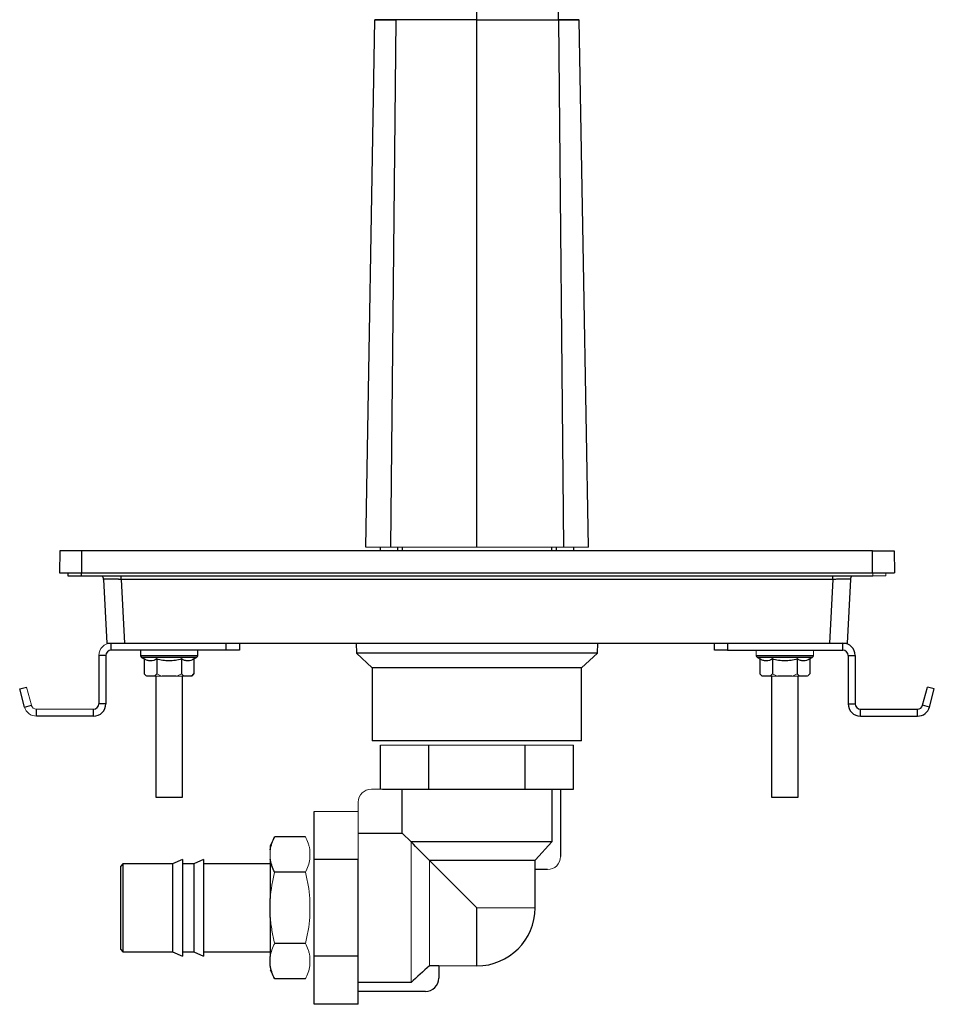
# Model space of a CAD drawing. Header units: millimetres. Extents: x -112 to 605, y -115 to 735.
# Tile 1 of 13: x -68 to 140, y -115 to 109. Entities that reach past the tile are written whole.
import ezdxf

# ---------------------------------------------------------------- set-up
doc = ezdxf.new("R2010")
doc.units = ezdxf.units.MM

msp = doc.modelspace()

# ---------------------------------------------------------------- linework, layer by layer
at = {"color": 7, "linetype": 'Continuous', "lineweight": 25}
for p, q in [((12.77, 108.75), (10.68, -11.25)), ((17.55, 108.75), (16.38, -11.25)), ((36.04, -11.25), (36.04, 108.75)), ((54.54, 108.75), (55.71, -11.25)), ((-58.83, -12.05), (-58.92, -17.05)), ((-53.92, -12.05), (-53.92, -17.05)), ((126.01, -12.05), (-53.92, -12.05)), ((14.04, -11.25), (14.04, -12.05)), ((18.04, -12.05), (18.04, -11.25)), ((19.04, -11.25), (19.04, -12.05)), ((53.04, -12.05), (53.04, -11.25)), ((54.04, -11.25), (54.04, -12.05)), ((58.04, -12.05), (58.04, -11.25)), ((126.01, -17.05), (126.01, -12.05)), ((130.92, -12.05), (131.01, -17.05)), ((-56.96, -17.05), (-56.96, -17.75)), ((-56.96, -17.75), (-53.96, -17.75)), ((-53.96, -17.75), (126.04, -17.75)), ((-53.92, -17.05), (126.01, -17.05)), ((-48.88, -18.55), (-48.12, -33.05)), ((116.97, -18.55), (-44.88, -18.55)), ((-44.88, -18.55), (-44.12, -33.05)), ((116.97, -18.55), (116.21, -33.05)), ((120.97, -18.55), (120.2, -33.05)), ((-47.16, -34.65), (-47.16, -33.05)), ((-44.12, -33.05), (116.21, -33.05)), ((-20.96, -34.65), (-20.96, -33.05)), ((-17.96, -33.05), (-17.96, -34.65)), ((8.58, -33.05), (8.62, -35.32)), ((63.46, -35.32), (63.5, -33.05)), ((90.04, -34.65), (90.04, -33.05)), ((93.04, -33.05), (93.04, -34.65)), ((119.24, -34.65), (119.24, -33.05)), ((-20.96, -34.65), (-47.16, -34.65)), ((-40.46, -34.65), (-40.46, -35.87)), ((-27.46, -35.87), (-27.46, -34.65)), ((-17.96, -34.65), (-20.96, -34.65)), ((8.62, -35.32), (12.24, -38.65)), ((63.46, -35.32), (8.62, -35.32)), ((59.84, -38.65), (63.46, -35.32)), ((93.04, -34.65), (90.04, -34.65)), ((93.04, -34.65), (119.24, -34.65)), ((-49.96, -35.85), (-49.96, -46.85)), ((-48.36, -35.85), (-49.96, -35.85)), ((-48.36, -35.85), (-48.36, -46.85)), ((-40.21, -36.3), (-39.61, -36.65)), ((-39.61, -36.65), (-39.61, -40.05)), ((-36.78, -36.65), (-36.78, -40.05)), ((-31.13, -36.65), (-31.13, -40.05)), ((-28.31, -36.65), (-27.71, -36.3)), ((-28.31, -36.65), (-28.31, -40.05)), ((99.79, -36.3), (100.39, -36.65)), ((100.39, -36.65), (100.39, -40.05)), ((103.22, -36.65), (103.22, -40.05)), ((108.87, -36.65), (108.87, -40.05)), ((111.69, -36.65), (112.29, -36.3)), ((111.69, -36.65), (111.69, -40.05)), ((120.44, -35.85), (120.44, -46.85)), ((120.44, -35.85), (122.04, -35.85)), ((122.04, -35.85), (122.04, -46.85)), ((-28.81, -40.55), (-28.31, -40.05)), ((12.24, -38.65), (12.24, -55.25)), ((59.84, -38.65), (12.24, -38.65)), ((59.84, -55.25), (59.84, -38.65)), ((100.39, -40.05), (100.89, -40.55)), ((-37.39, -40.55), (-39, -40.55)), ((-36.96, -40.55), (-36.96, -68.05)), ((-32.35, -40.55), (-35.56, -40.55)), ((-30.96, -68.05), (-30.96, -40.55)), ((-28.92, -40.55), (-30.52, -40.55)), ((-28.81, -40.55), (-28.92, -40.55)), ((101, -40.55), (100.89, -40.55)), ((102.61, -40.55), (101, -40.55)), ((103.04, -40.55), (103.04, -68.05)), ((107.65, -40.55), (104.44, -40.55)), ((109.04, -68.05), (109.04, -40.55)), ((111.08, -40.55), (109.48, -40.55)), ((-67.94, -43.46), (-66.4, -43.05)), ((-66.84, -47.58), (-67.94, -43.46)), ((137.38, -47.16), (138.48, -43.05)), ((140.03, -43.46), (138.48, -43.05)), ((138.93, -47.58), (140.03, -43.46)), ((-48.36, -46.85), (-49.96, -46.85)), ((120.44, -46.85), (122.04, -46.85)), ((-66.84, -47.58), (-65.29, -47.16)), ((-64.14, -49.65), (-64.14, -48.05)), ((-51.16, -49.65), (-51.16, -48.05)), ((123.24, -49.65), (123.24, -48.05)), ((123.24, -48.05), (136.22, -48.05)), ((136.22, -49.65), (136.22, -48.05)), ((138.93, -47.58), (137.38, -47.16)), ((-51.16, -49.65), (-64.14, -49.65)), ((123.24, -49.65), (136.22, -49.65)), ((59.84, -55.25), (12.24, -55.25)), ((14.1, -66.25), (14.1, -56.25)), ((25.07, -66.25), (25.07, -56.25)), ((47.01, -66.25), (47.01, -56.25)), ((57.98, -66.25), (57.98, -56.25)), ((14.54, -66.25), (25.07, -66.25)), ((19.06, -76.27), (19.06, -66.25)), ((25.07, -66.25), (47.01, -66.25)), ((47.01, -66.25), (57.98, -66.25)), ((53.03, -66.25), (53.03, -78.25)), ((55.04, -66.25), (55.04, -81.55)), ((-36.96, -68.05), (-30.96, -68.05)), ((103.04, -68.05), (109.04, -68.05)), ((-0.96, -82.28), (-0.96, -71.31)), ((-2.96, -77.08), (-9.96, -77.08)), ((9.04, -76.27), (19.06, -76.27)), ((21.04, -78.25), (19.06, -76.27)), ((53.03, -78.25), (21.04, -78.25)), ((-10.96, -79.08), (-10.96, -80.05)), ((-30.96, -82.25), (-33.16, -83.25)), ((-30.96, -82.25), (-30.96, -104.25)), ((-26.16, -82.25), (-28.36, -83.25)), ((-26.16, -82.25), (-26.16, -104.25)), ((-10.96, -82.21), (-10.96, -91.09)), ((-0.96, -104.22), (-0.96, -82.28)), ((9.04, -82.28), (-0.96, -82.28)), ((9.04, -104.22), (9.04, -82.28)), ((49.22, -82.45), (25.24, -82.45)), ((36.04, -93.25), (25.24, -82.45)), ((49.22, -82.45), (49.22, -84.55)), ((-44.46, -83.25), (-44.96, -83.75)), ((-44.96, -93.25), (-44.96, -83.75)), ((-33.16, -83.25), (-44.46, -83.25)), ((-44.46, -83.25), (-44.46, -93.25)), ((-33.16, -83.25), (-33.16, -103.25)), ((-28.36, -83.25), (-30.96, -83.25)), ((-28.36, -83.25), (-28.36, -103.25)), ((-10.96, -83.25), (-26.16, -83.25)), ((52.04, -84.55), (49.22, -84.55)), ((49.24, -93.25), (49.24, -84.55)), ((-2.96, -85.17), (-9.96, -85.17)), ((-10.96, -95.41), (-10.96, -91.09)), ((-44.96, -102.75), (-44.96, -93.25)), ((-44.46, -93.25), (-44.46, -103.25)), ((-10.96, -95.41), (-10.96, -104.29)), ((-44.96, -102.75), (-44.46, -103.25)), ((-2.96, -101.33), (-9.96, -101.33)), ((-44.46, -103.25), (-33.16, -103.25)), ((-33.16, -103.25), (-30.96, -104.25)), ((-30.96, -103.25), (-28.36, -103.25)), ((-28.36, -103.25), (-26.16, -104.25)), ((-26.16, -103.25), (-10.96, -103.25)), ((-10.96, -106.46), (-10.96, -104.29)), ((-0.96, -115.19), (-0.96, -104.22)), ((9.04, -104.22), (-0.96, -104.22)), ((9.04, -115.19), (9.04, -104.22)), ((27.34, -106.43), (25.24, -106.43)), ((27.34, -106.43), (27.34, -109.25)), ((-2.96, -109.42), (-9.96, -109.42)), ((21.04, -110.23), (9.04, -110.23)), ((24.34, -112.25), (9.04, -112.25)), ((9.04, -115.19), (-0.96, -115.19))]:
    msp.add_line(p, q, dxfattribs=at)
at = {"color": 8, "linetype": 'Continuous', "lineweight": 25}
for p, q in [((-53.96, -17.05), (-53.96, -17.75)), ((-44.88, -18.55), (-44.88, -17.75)), ((116.97, -18.55), (116.97, -17.75)), ((-40.46, -35.87), (-27.46, -35.87)), ((-33.96, -36.3), (-40.21, -36.3)), ((-27.71, -36.3), (-33.96, -36.3)), ((99.54, -35.87), (112.54, -35.87)), ((106.04, -36.3), (99.79, -36.3)), ((112.29, -36.3), (106.04, -36.3)), ((36.04, -106.45), (36.04, -93.25))]:
    msp.add_line(p, q, dxfattribs=at)
at = {"color": 144, "linetype": 'Continuous', "lineweight": 18}
for p, q in [((126.04, -17.05), (126.04, -17.75)), ((126.04, -17.75), (129.04, -17.75)), ((129.04, -17.05), (129.04, -17.75)), ((99.54, -34.65), (99.54, -35.87)), ((112.54, -35.87), (112.54, -34.65)), ((-39, -40.55), (-39.11, -40.55)), ((-35.56, -40.55), (-37.39, -40.55)), ((-30.52, -40.55), (-32.35, -40.55)), ((104.44, -40.55), (102.61, -40.55)), ((109.48, -40.55), (107.65, -40.55)), ((111.19, -40.55), (111.08, -40.55)), ((-65.29, -47.16), (-66.4, -43.05)), ((-51.16, -48.05), (-64.14, -48.05)), ((14.1, -56.25), (25.07, -56.25)), ((25.07, -56.25), (47.01, -56.25)), ((47.01, -56.25), (57.98, -56.25)), ((14.54, -66.25), (12.04, -66.25)), ((9.04, -69.25), (9.04, -71.74)), ((9.04, -71.31), (-0.96, -71.31)), ((9.04, -82.28), (9.04, -71.74)), ((-9.96, -77.08), (-10.96, -79.08)), ((21.04, -110.23), (21.04, -78.25)), ((-10.96, -82.21), (-10.96, -80.05)), ((-1.96, -82.21), (-1.96, -80.05)), ((25.24, -106.43), (25.24, -82.45)), ((-1.96, -95.41), (-1.96, -91.09)), ((49.24, -93.25), (36.04, -93.25)), ((-1.96, -106.46), (-1.96, -104.29)), ((-10.96, -107.42), (-9.96, -109.42)), ((27.34, -106.45), (36.04, -106.45))]:
    msp.add_line(p, q, dxfattribs=at)
at = {"color": 7, "linetype": 'Continuous', "lineweight": 25, "flags": 128}
for points in [[(61.41, -11.25), (60.35, 49.11), (59.31, 108.75)], [(53.03, -78.25), (49.31, -82.35), (49.22, -82.45)]]:
    msp.add_lwpolyline(points, dxfattribs=at)
at = {"color": 7, "linetype": 'Continuous', "lineweight": 25}
for centre, radius, start, end in [((-50.88, -18.65), 2, 3, 26.7437), ((122.96, -18.65), 2, 153.2563, 177), ((119.24, -35.85), 2.8, 0, 90), ((-47.16, -35.85), 1.2, 90, 180), ((119.24, -35.85), 1.2, 0, 90), ((-39.96, -35.87), 0.5, 180, 240), ((-27.96, -35.87), 0.5, 300, 0), ((100.04, -35.87), 0.5, 180, 240), ((112.04, -35.87), 0.5, 300, 0), ((-51.16, -46.85), 1.2, 270, 0), ((-51.16, -46.85), 2.8, 270, 0), ((123.24, -46.85), 2.8, 180, 270), ((123.24, -46.85), 1.2, 180, 270), ((136.22, -46.85), 1.2, 270, 345), ((136.22, -46.85), 2.8, 270, 345), ((36.04, -93.25), 13.2, 270, 0), ((24.34, -109.25), 3, 270, 0)]:
    msp.add_arc(centre, radius, start, end, dxfattribs=at)
at = {"color": 144, "linetype": 'Continuous', "lineweight": 18}
for centre, radius, start, end in [((-47.16, -35.85), 2.8, 90, 180), ((-64.14, -46.85), 2.8, 195, 270), ((-64.14, -46.85), 1.2, 195, 270), ((12.04, -69.25), 3, 90, 180), ((52.04, -81.55), 3, 270, 0)]:
    msp.add_arc(centre, radius, start, end, dxfattribs=at)
at = {"color": 8, "linetype": 'Continuous', "lineweight": 25}
for points, knots in [([(48.07, 239.13), (48.17, 238.97), (48.51, 238.43), (49.11, 237.48), (49.86, 236.35), (50.57, 235.23), (51.17, 234.25), (51.72, 233.31), (52.22, 232.39), (52.69, 231.43), (53.07, 230.55), (53.37, 228.98), (53.61, 226.97), (53.79, 224.31), (53.93, 220.92), (54.02, 216.74), (54.08, 211.81), (54.12, 206.22), (54.18, 194.31), (54.29, 176.54), (54.41, 153.3), (54.5, 130.8), (54.52, 116.03), (54.53, 108.75)], [0, 0, 0, 0, 0.013284, 0.045562, 0.083364, 0.121036, 0.153075, 0.179132, 0.21359, 0.244745, 0.274922, 0.300395, 0.325899, 0.351678, 0.378004, 0.40522, 0.433789, 0.464411, 0.497653, 0.62966, 0.75689, 0.880129, 1, 1, 1, 1]), ([(36.04, 108.75), (36.04, 115.62), (36.04, 122.48), (36.04, 136.16), (36.04, 142.98), (36.04, 156.55), (36.04, 163.31), (36.04, 176.73), (36.04, 183.4), (36.04, 193.31), (36.04, 197.43), (36.04, 201.52), (36.04, 203.15), (36.04, 203.97), (36.04, 206.41), (36.04, 207.98), (36.04, 210.97), (36.04, 212.39), (36.04, 215.08), (36.04, 216.34), (36.04, 218.68), (36.04, 219.77), (36.04, 221.77), (36.04, 222.68), (36.04, 224.34), (36.04, 225.09), (36.04, 226.43), (36.04, 227.01), (36.04, 227.74), (36.04, 227.96), (36.04, 228.23), (36.04, 228.31), (36.04, 228.47), (36.04, 228.88), (36.04, 229.3), (36.04, 230.31), (36.04, 231.01), (36.04, 232.41), (36.04, 233.11), (36.04, 233.82)], [0, 0, 0, 0, 0.125, 0.125, 0.25, 0.25, 0.375, 0.375, 0.5, 0.5, 0.5625, 0.578125, 0.578125, 0.59375, 0.59375, 0.625, 0.625, 0.65625, 0.65625, 0.6875, 0.6875, 0.71875, 0.71875, 0.75, 0.75, 0.78125, 0.78125, 0.8125, 0.8125, 0.828125, 0.828125, 0.835937, 0.835937, 0.84375, 0.875, 0.875, 0.9375, 0.9375, 1, 1, 1, 1])]:
    msp.add_open_spline(points, degree=3, knots=knots, dxfattribs=at)
at = {"color": 7, "linetype": 'Continuous', "lineweight": 25}
for points, knots in [([(17.55, 108.75), (16.69, 108.75), (14.96, 108.75), (13.6, 108.75), (12.93, 108.75), (12.84, 108.75), (12.8, 108.75)], [0, 0, 0, 0, 0.287165, 0.573366, 0.804088, 1, 1, 1, 1]), ([(12.86, 108.75), (12.86, 108.75), (12.86, 108.75), (13.58, 108.75), (15.11, 108.75), (16.74, 108.75), (17.55, 108.75)], [0, 0, 0, 0, 0.155202, 0.460893, 0.734483, 1, 1, 1, 1]), ([(36.04, 108.75), (34.4, 108.75), (32.78, 108.75), (30.35, 108.75), (29.55, 108.75), (27.95, 108.75), (27.16, 108.75), (25.6, 108.75), (24.82, 108.75), (23.29, 108.75), (22.54, 108.75), (20.33, 108.75), (18.91, 108.75), (17.55, 108.75)], [0, 0, 0, 0, 0.25, 0.25, 0.375, 0.375, 0.5, 0.5, 0.625, 0.625, 0.75, 0.75, 1, 1, 1, 1]), ([(36.04, 108.75), (35.86, 108.75), (35.48, 108.75), (34.91, 108.75), (34.35, 108.75), (33.78, 108.75), (33.22, 108.75), (32.65, 108.75), (32.09, 108.75), (31.52, 108.75), (30.95, 108.75), (30.39, 108.75), (29.82, 108.75), (29.25, 108.75), (28.68, 108.75), (28.12, 108.75), (27.55, 108.75), (26.98, 108.75), (26.24, 108.75), (25.33, 108.75), (24.27, 108.75), (23.24, 108.75), (22.23, 108.75), (21.24, 108.75), (20.28, 108.75), (19.35, 108.75), (18.44, 108.75), (17.85, 108.75), (17.55, 108.75)], [0, 0, 0, 0, 0.028802, 0.05763, 0.086493, 0.115398, 0.144355, 0.173374, 0.202462, 0.231628, 0.260881, 0.290229, 0.319682, 0.349247, 0.378932, 0.408746, 0.438697, 0.468793, 0.499041, 0.556996, 0.614232, 0.670809, 0.726788, 0.782233, 0.837209, 0.891783, 0.946023, 1, 1, 1, 1]), ([(36.04, 108.75), (37.68, 108.75), (39.31, 108.75), (41.73, 108.75), (42.54, 108.75), (44.13, 108.75), (44.92, 108.75), (46.49, 108.75), (47.27, 108.75), (48.79, 108.75), (49.54, 108.75), (51.76, 108.75), (53.18, 108.75), (54.54, 108.75)], [0, 0, 0, 0, 0.25, 0.25, 0.375, 0.375, 0.5, 0.5, 0.625, 0.625, 0.75, 0.75, 1, 1, 1, 1]), ([(36.04, 108.75), (36.23, 108.75), (36.6, 108.75), (37.16, 108.75), (37.73, 108.75), (38.32, 108.75), (38.92, 108.75), (39.53, 108.75), (40.14, 108.75), (40.77, 108.75), (41.41, 108.75), (42.06, 108.75), (42.72, 108.75), (43.38, 108.75), (44.05, 108.75), (44.73, 108.75), (45.42, 108.75), (46.11, 108.75), (46.81, 108.75), (47.51, 108.75), (48.22, 108.75), (48.92, 108.75), (49.63, 108.75), (50.34, 108.75), (51.05, 108.75), (51.76, 108.75), (52.46, 108.75), (53.16, 108.75), (53.85, 108.75), (54.31, 108.75), (54.53, 108.75)], [0, 0, 0, 0, 0.028106, 0.056834, 0.086184, 0.116153, 0.146739, 0.177938, 0.209746, 0.242157, 0.275164, 0.308759, 0.342934, 0.377678, 0.412981, 0.448831, 0.485216, 0.522122, 0.559534, 0.597438, 0.635818, 0.674659, 0.713943, 0.753654, 0.793776, 0.834292, 0.875187, 0.916446, 0.958054, 1, 1, 1, 1]), ([(59.23, 108.75), (59.23, 108.75), (59.23, 108.75), (58.51, 108.75), (56.98, 108.75), (55.34, 108.75), (54.53, 108.75)], [0, 0, 0, 0, 0.155176, 0.460877, 0.734475, 1, 1, 1, 1]), ([(54.54, 108.75), (54.98, 108.75), (55.87, 108.75), (56.96, 108.75), (57.84, 108.75), (58.62, 108.75), (59.15, 108.75), (59.25, 108.75), (59.3, 108.75)], [0, 0, 0, 0, 0.140993, 0.286375, 0.427294, 0.571478, 0.797941, 1, 1, 1, 1]), ([(-53.92, -12.05), (-54.57, -12.05), (-55.21, -12.05), (-56.4, -12.05), (-56.94, -12.05), (-57.85, -12.05), (-58.21, -12.05), (-58.71, -12.05), (-58.83, -12.05), (-58.83, -12.05)], [0, 0, 0, 0, 0.25, 0.25, 0.5, 0.5, 0.75, 0.75, 1, 1, 1, 1]), ([(126.01, -12.05), (126.07, -12.05), (126.2, -12.05), (126.39, -12.05), (126.59, -12.05), (126.78, -12.05), (127.06, -12.05), (127.44, -12.05), (127.89, -12.05), (128.33, -12.05), (128.88, -12.05), (129.51, -12.05), (130.02, -12.05), (130.35, -12.05), (130.55, -12.05), (130.72, -12.05), (130.82, -12.05), (130.88, -12.05), (130.92, -12.05), (130.92, -12.05), (130.92, -12.05)], [0, 0, 0, 0, 0.024972, 0.049928, 0.074906, 0.099946, 0.125086, 0.187627, 0.250112, 0.312446, 0.375135, 0.500007, 0.624874, 0.687478, 0.749901, 0.812246, 0.874927, 0.916703, 0.958334, 1, 1, 1, 1]), ([(-58.92, -17.05), (-58.92, -17.05), (-58.79, -17.05), (-58.29, -17.05), (-57.92, -17.05), (-56.99, -17.05), (-56.44, -17.05), (-55.23, -17.05), (-54.58, -17.05), (-53.92, -17.05)], [0, 0, 0, 0, 0.25, 0.25, 0.5, 0.5, 0.75, 0.75, 1, 1, 1, 1]), ([(126.01, -17.05), (126.66, -17.05), (127.32, -17.05), (128.53, -17.05), (129.08, -17.05), (130.01, -17.05), (130.38, -17.05), (130.88, -17.05), (131.01, -17.05), (131.01, -17.05)], [0, 0, 0, 0, 0.25, 0.25, 0.5, 0.5, 0.75, 0.75, 1, 1, 1, 1]), ([(-44.88, -18.55), (-44.95, -18.54), (-45.09, -18.54), (-45.29, -18.54), (-45.5, -18.53), (-45.7, -18.53), (-45.89, -18.52), (-46.08, -18.52), (-46.27, -18.52), (-46.45, -18.51), (-46.63, -18.51), (-46.81, -18.51), (-46.97, -18.51), (-47.13, -18.51), (-47.29, -18.5), (-47.44, -18.5), (-47.58, -18.5), (-47.76, -18.5), (-47.97, -18.5), (-48.2, -18.51), (-48.4, -18.51), (-48.57, -18.51), (-48.7, -18.52), (-48.8, -18.53), (-48.87, -18.54), (-48.87, -18.54), (-48.88, -18.55)], [0, 0, 0, 0, 0.0329115, 0.0655989, 0.0980628, 0.1303038, 0.1623226, 0.19412, 0.2256966, 0.2570532, 0.2881904, 0.3191091, 0.34981, 0.3802939, 0.4105616, 0.440614, 0.4704517, 0.5000758, 0.5595169, 0.6198167, 0.6809818, 0.7430186, 0.8059331, 0.8697312, 0.9344184, 1, 1, 1, 1]), ([(120.97, -18.55), (120.96, -18.54), (120.96, -18.54), (120.95, -18.54), (120.92, -18.53), (120.88, -18.53), (120.84, -18.52), (120.78, -18.52), (120.72, -18.52), (120.65, -18.51), (120.57, -18.51), (120.48, -18.51), (120.38, -18.51), (120.28, -18.51), (120.17, -18.5), (120.05, -18.5), (119.93, -18.5), (119.76, -18.5), (119.52, -18.5), (119.22, -18.51), (118.89, -18.51), (118.54, -18.51), (118.17, -18.52), (117.78, -18.53), (117.38, -18.54), (117.11, -18.54), (116.97, -18.55)], [0, 0, 0, 0, 0.032912, 0.065599, 0.098063, 0.130304, 0.162323, 0.19412, 0.225697, 0.257053, 0.28819, 0.319109, 0.34981, 0.380294, 0.410562, 0.440614, 0.470452, 0.500076, 0.559517, 0.619817, 0.680982, 0.743019, 0.805933, 0.869731, 0.934418, 1, 1, 1, 1]), ([(-48.12, -33.05), (-48.12, -33.05), (-48.03, -33.05), (-47.64, -33.05), (-47.34, -33.05), (-46.56, -33.05), (-46.09, -33.05), (-45.1, -33.05), (-44.59, -33.05), (-44.12, -33.05)], [0, 0, 0, 0, 0.25, 0.25, 0.5, 0.5, 0.75, 0.75, 1, 1, 1, 1]), ([(116.21, -33.05), (116.68, -33.05), (117.19, -33.05), (118.17, -33.05), (118.65, -33.05), (119.43, -33.05), (119.73, -33.05), (120.12, -33.05), (120.2, -33.05), (120.2, -33.05)], [0, 0, 0, 0, 0.25, 0.25, 0.5, 0.5, 0.75, 0.75, 1, 1, 1, 1]), ([(-36.78, -36.65), (-37.24, -36.92), (-37.71, -37.09), (-38.31, -37.09), (-38.43, -37.08), (-38.67, -37.04), (-38.79, -37.01), (-39.14, -36.89), (-39.38, -36.78), (-39.61, -36.65)], [0, 0, 0, 0, 0.5, 0.5, 0.625, 0.625, 0.75, 0.75, 1, 1, 1, 1]), ([(-31.13, -36.65), (-31.59, -36.78), (-32.06, -36.89), (-33.01, -37.05), (-33.48, -37.09), (-34.44, -37.09), (-34.92, -37.05), (-35.86, -36.89), (-36.32, -36.78), (-36.78, -36.65)], [0, 0, 0, 0, 0.25, 0.25, 0.5, 0.5, 0.75, 0.75, 1, 1, 1, 1]), ([(-28.31, -36.65), (-28.77, -36.92), (-29.24, -37.09), (-29.84, -37.09), (-29.96, -37.08), (-30.2, -37.04), (-30.31, -37.01), (-30.67, -36.89), (-30.9, -36.78), (-31.13, -36.65)], [0, 0, 0, 0, 0.5, 0.5, 0.625, 0.625, 0.75, 0.75, 1, 1, 1, 1]), ([(103.22, -36.65), (102.76, -36.92), (102.29, -37.09), (101.69, -37.09), (101.57, -37.08), (101.33, -37.04), (101.21, -37.01), (100.86, -36.89), (100.62, -36.78), (100.39, -36.65)], [0, 0, 0, 0, 0.5, 0.5, 0.625, 0.625, 0.75, 0.75, 1, 1, 1, 1]), ([(108.87, -36.65), (108.41, -36.78), (107.94, -36.89), (106.99, -37.05), (106.52, -37.09), (105.56, -37.09), (105.08, -37.05), (104.14, -36.89), (103.68, -36.78), (103.22, -36.65)], [0, 0, 0, 0, 0.25, 0.25, 0.5, 0.5, 0.75, 0.75, 1, 1, 1, 1]), ([(111.69, -36.65), (111.23, -36.92), (110.76, -37.09), (110.16, -37.09), (110.04, -37.08), (109.8, -37.04), (109.69, -37.01), (109.33, -36.89), (109.1, -36.78), (108.87, -36.65)], [0, 0, 0, 0, 0.5, 0.5, 0.625, 0.625, 0.75, 0.75, 1, 1, 1, 1]), ([(-10.96, -80.05), (-10.88, -79.55), (-10.75, -79.06), (-10.41, -78.07), (-10.2, -77.57), (-9.96, -77.08)], [0, 0, 0, 0, 0.5, 0.5, 1, 1, 1, 1]), ([(-9.96, -85.17), (-10.2, -84.68), (-10.41, -84.19), (-10.67, -83.45), (-10.74, -83.2), (-10.87, -82.7), (-10.92, -82.45), (-10.96, -82.21)], [0, 0, 0, 0, 0.5, 0.5, 0.75, 0.75, 1, 1, 1, 1]), ([(-9.96, -109.42), (-10.2, -108.93), (-10.41, -108.44), (-10.67, -107.7), (-10.74, -107.45), (-10.87, -106.95), (-10.92, -106.7), (-10.96, -106.46)], [0, 0, 0, 0, 0.5, 0.5, 0.75, 0.75, 1, 1, 1, 1])]:
    msp.add_open_spline(points, degree=3, knots=knots, dxfattribs=at)
at = {"color": 144, "linetype": 'Continuous', "lineweight": 18}
for points, knots in [([(10.77, -11.25), (10.78, -11.25), (10.78, -11.25), (11.33, -11.25), (12.27, -11.25), (13.64, -11.25), (15.02, -11.25), (16.02, -11.25), (16.38, -11.25)], [0, 0, 0, 0, 0.135218, 0.346023, 0.556347, 0.729321, 0.902146, 1, 1, 1, 1]), ([(16.38, -11.25), (17.83, -11.25), (19.34, -11.25), (22.47, -11.25), (24.09, -11.25), (26.59, -11.25), (27.43, -11.25), (29.13, -11.25), (29.99, -11.25), (32.56, -11.25), (34.29, -11.25), (36.04, -11.25)], [0, 0, 0, 0, 0.25, 0.25, 0.5, 0.5, 0.625, 0.625, 0.75, 0.75, 1, 1, 1, 1]), ([(55.71, -11.25), (54.29, -11.25), (52.8, -11.25), (49.68, -11.25), (48.05, -11.25), (44.67, -11.25), (42.96, -11.25), (39.52, -11.25), (37.79, -11.25), (36.04, -11.25)], [0, 0, 0, 0, 0.25, 0.25, 0.5, 0.5, 0.75, 0.75, 1, 1, 1, 1]), ([(61.4, -11.25), (61.36, -11.25), (61.27, -11.25), (60.76, -11.25), (59.81, -11.25), (58.46, -11.25), (57.08, -11.25), (56.07, -11.25), (55.71, -11.25)], [0, 0, 0, 0, 0.149484, 0.351057, 0.558353, 0.727268, 0.902585, 1, 1, 1, 1]), ([(-2.96, -77.08), (-2.71, -77.57), (-2.5, -78.06), (-2.25, -78.8), (-2.17, -79.05), (-2.05, -79.55), (-1.99, -79.8), (-1.96, -80.05)], [0, 0, 0, 0, 0.5, 0.5, 0.75, 0.75, 1, 1, 1, 1]), ([(-1.96, -82.21), (-2.03, -82.7), (-2.16, -83.2), (-2.5, -84.18), (-2.71, -84.68), (-2.96, -85.17)], [0, 0, 0, 0, 0.5, 0.5, 1, 1, 1, 1]), ([(-10.96, -91.09), (-10.88, -90.1), (-10.75, -89.11), (-10.41, -87.13), (-10.2, -86.15), (-9.96, -85.17)], [0, 0, 0, 0, 0.5, 0.5, 1, 1, 1, 1]), ([(-2.96, -85.17), (-2.71, -86.14), (-2.5, -87.11), (-2.16, -89.09), (-2.03, -90.09), (-1.96, -91.09)], [0, 0, 0, 0, 0.5, 0.5, 1, 1, 1, 1]), ([(-9.96, -101.33), (-10.2, -100.37), (-10.41, -99.39), (-10.75, -97.41), (-10.88, -96.41), (-10.96, -95.41)], [0, 0, 0, 0, 0.5, 0.5, 1, 1, 1, 1]), ([(-1.96, -95.41), (-2.03, -96.4), (-2.16, -97.39), (-2.5, -99.37), (-2.71, -100.35), (-2.96, -101.33)], [0, 0, 0, 0, 0.5, 0.5, 1, 1, 1, 1]), ([(-10.96, -104.29), (-10.88, -103.8), (-10.75, -103.3), (-10.41, -102.32), (-10.2, -101.82), (-9.96, -101.33)], [0, 0, 0, 0, 0.5, 0.5, 1, 1, 1, 1]), ([(-2.96, -101.33), (-2.71, -101.82), (-2.5, -102.31), (-2.25, -103.05), (-2.17, -103.3), (-2.05, -103.8), (-1.99, -104.05), (-1.96, -104.29)], [0, 0, 0, 0, 0.5, 0.5, 0.75, 0.75, 1, 1, 1, 1]), ([(-1.96, -106.46), (-2.03, -106.95), (-2.16, -107.45), (-2.5, -108.43), (-2.71, -108.93), (-2.96, -109.42)], [0, 0, 0, 0, 0.5, 0.5, 1, 1, 1, 1])]:
    msp.add_open_spline(points, degree=3, knots=knots, dxfattribs=at)
for points in [[(-39, -40.55), (-39.21, -40.42), (-39.41, -40.25), (-39.61, -40.05)], [(-36.78, -40.05), (-36.98, -40.25), (-37.18, -40.42), (-37.39, -40.55)], [(-35.56, -40.55), (-35.99, -40.42), (-36.39, -40.25), (-36.78, -40.05)], [(-31.13, -40.05), (-31.53, -40.25), (-31.93, -40.42), (-32.35, -40.55)], [(-30.52, -40.55), (-30.73, -40.42), (-30.94, -40.25), (-31.13, -40.05)], [(103.22, -40.05), (103.02, -40.25), (102.82, -40.42), (102.61, -40.55)], [(104.44, -40.55), (104.01, -40.42), (103.61, -40.25), (103.22, -40.05)], [(108.87, -40.05), (108.47, -40.25), (108.07, -40.42), (107.65, -40.55)], [(109.48, -40.55), (109.27, -40.42), (109.06, -40.25), (108.87, -40.05)], [(111.69, -40.05), (111.5, -40.25), (111.29, -40.42), (111.08, -40.55)]]:
    msp.add_open_spline(points, degree=3, dxfattribs=at)
at = {"color": 7, "linetype": 'Continuous', "lineweight": 25}
for points in [[(-28.31, -40.05), (-28.5, -40.25), (-28.71, -40.42), (-28.92, -40.55)], [(101, -40.55), (100.79, -40.42), (100.59, -40.25), (100.39, -40.05)], [(25.24, -82.45), (23.85, -81.05), (22.45, -79.65), (21.04, -78.25)], [(25.24, -106.43), (23.84, -107.7), (22.44, -108.97), (21.04, -110.23)]]:
    msp.add_open_spline(points, degree=3, dxfattribs=at)

doc.saveas('drawing.dxf')
